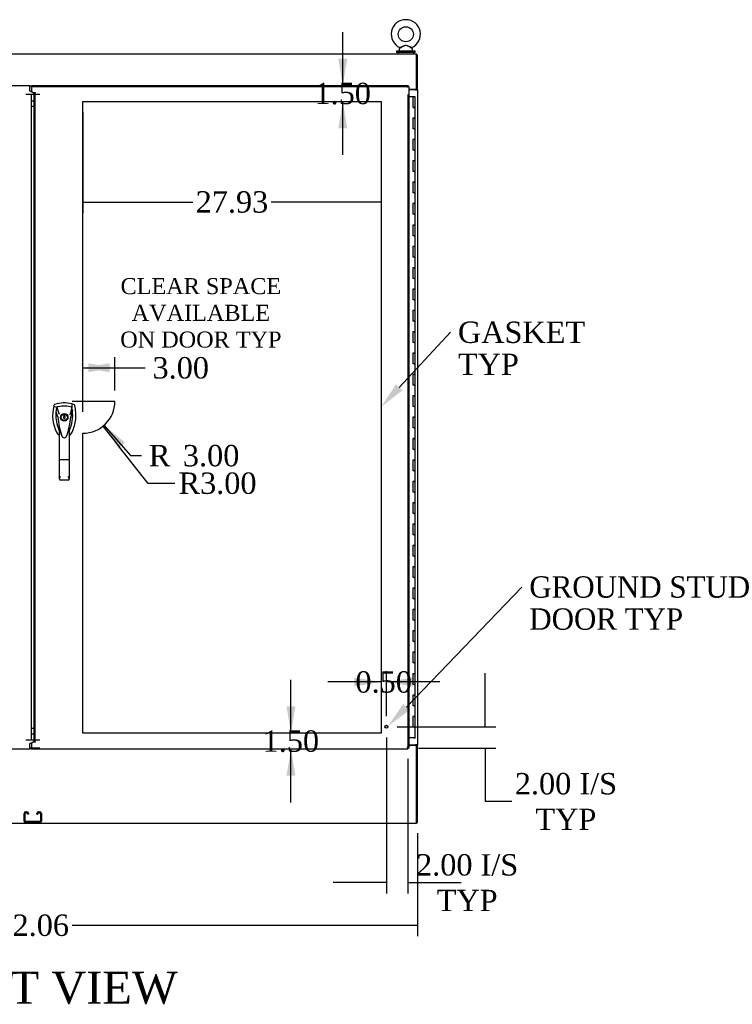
# Model space of a CAD drawing. Header units: inches. Extents: x 68 to 604, y 20 to 380.
# Tile 5 of 16: x 226 to 293, y 138 to 231. Entities that reach past the tile are written whole.
import ezdxf
from ezdxf import colors
from ezdxf.entities.mleader import LeaderData, LeaderLine
from ezdxf.enums import TextEntityAlignment as Align
from ezdxf.lldxf.tags import DXFTag
from ezdxf.math import Vec2, Vec3

# ---------------------------------------------------------------- set-up
doc = ezdxf.new("R2010")
doc.units = ezdxf.units.IN
doc.header["$MEASUREMENT"] = 0
for name, color, linetype in [('COM42890-3', 7, 'Continuous'), ('COM44037', 7, 'Continuous'), ('COM54578-60', 7, 'Continuous'), ('COM56746-4', 7, 'Continuous'), ('COM71117-3', 7, 'Continuous'), ('COM71118-3', 7, 'Continuous'), ('COM71119-1', 7, 'Continuous'), ('Default', 7, 'Continuous'), ('DV1_Default', 7, 'Continuous'), ('GSK11033', 7, 'Continuous'), ('HAN13066', 7, 'Continuous'), ('SCS00680', 7, 'Continuous'), ('STD21878', 7, 'Continuous'), ('WAF25362', 7, 'Continuous'), ('WAM254785', 7, 'Continuous')]:
    doc.layers.add(name, color=color, linetype=linetype)
doc.styles.add('SEACAD_Times_New_Roman', font='times.ttf')
tags = doc.linetypes.add('HIDDEN2', pattern=[0.1875, 0.125, -0.0625]).pattern_tags.tags
tags[6:7] = [DXFTag(74, 4), DXFTag(75, 0), DXFTag(340, '0'), DXFTag(46, 0.0), DXFTag(50, 0.0), DXFTag(44, 0.0), DXFTag(45, 0.0)]
tags[4:5] = [DXFTag(74, 4), DXFTag(75, 0), DXFTag(340, '0'), DXFTag(46, 0.0), DXFTag(50, 0.0), DXFTag(44, 0.0), DXFTag(45, 0.0)]
doc.dimstyles.new('HAMMOND_(STH_-_540x360)', dxfattribs={"dimtxt": 2, "dimasz": 2.5, "dimexe": 1, "dimexo": 1, "dimgap": 0.5, "dimtad": 0, "dimtih": 1, "dimtoh": 1, "dimzin": 0, "dimdsep": 46, "dimtxsty": 'SEACAD_Times_New_Roman', "dimblk1": '_SE_FILLED', "dimblk2": '_SE_FILLED', "dimsah": 1, "dimcen": 1, "dimadec": 0, "dimazin": 0, "dimtfac": 0.8, "dimtofl": 0, "dimtmove": 0, "dimatfit": 3, "dimfxl": 0, "dimtolj": 1, "dimtzin": 0, "dimarcsym": 0})

# ---------------------------------------------------------------- blocks, each defined once
blk = doc.blocks.new('DMBLK1')
at = {"layer": 'DV1_Default', "linetype": 'Continuous'}
for points in [[(189.543, 205.021), (189.959, 202.521), (190.376, 205.021)], [(189.543, 198.521), (190.376, 198.521), (189.959, 201.021)]]:
    blk.add_hatch(color=7, dxfattribs=at).paths.add_polyline_path(points)
at = {"layer": 'DV1_Default', "color": 7, "linetype": 'Continuous'}
for p, q in [((189.959, 202.521), (189.959, 207.521)), ((189.959, 196.021), (189.959, 201.021))]:
    blk.add_line(p, q, dxfattribs=at)
at = {"layer": 'DV1_Default', "color": 7, "linetype": 'Continuous', "style": 'SEACAD_Times_New_Roman'}
blk.add_text('1.50', height=2, dxfattribs=at).set_placement((187.305, 202.771), align=Align.TOP_LEFT)
blk = doc.blocks.new('_SE_FILLED')
at = {"color": 0}
blk.add_line((0, 0), (-1, 0), dxfattribs=at)
blk.add_solid([(0, 0), (-1, -0.1665), (-1, 0.1665), (0, 0)], dxfattribs=at)
blk = doc.blocks.new('DMBLK2')
at = {"layer": 'DV1_Default', "linetype": 'Continuous'}
for points in [[(184.689, 144.396), (185.105, 141.896), (185.522, 144.396)], [(184.689, 137.896), (185.522, 137.896), (185.105, 140.396)]]:
    blk.add_hatch(color=7, dxfattribs=at).paths.add_polyline_path(points)
at = {"layer": 'DV1_Default', "color": 7, "linetype": 'Continuous'}
for p, q in [((185.105, 141.896), (185.105, 146.896)), ((185.105, 135.396), (185.105, 140.396))]:
    blk.add_line(p, q, dxfattribs=at)
at = {"layer": 'DV1_Default', "color": 7, "linetype": 'Continuous', "style": 'SEACAD_Times_New_Roman'}
blk.add_text('1.50', height=2, dxfattribs=at).set_placement((182.451, 142.146), align=Align.TOP_LEFT)
blk = doc.blocks.new('DMBLK3')
at = {"layer": 'DV1_Default', "linetype": 'Continuous'}
for points in [[(191.047, 147.101), (191.047, 146.267), (193.547, 146.684)], [(196.547, 147.101), (194.047, 146.684), (196.547, 146.267)]]:
    blk.add_hatch(color=7, dxfattribs=at).paths.add_polyline_path(points)
at = {"layer": 'DV1_Default', "color": 7, "linetype": 'Continuous'}
for p, q in [((194.047, 143.491), (194.047, 147.684)), ((193.547, 146.684), (188.547, 146.684)), ((199.047, 146.684), (194.047, 146.684))]:
    blk.add_line(p, q, dxfattribs=at)
at = {"layer": 'DV1_Default', "color": 7, "linetype": 'Continuous', "style": 'SEACAD_Times_New_Roman'}
blk.add_text('0.50', height=2, dxfattribs=at).set_placement((191.143, 147.684), align=Align.TOP_LEFT)
blk = doc.blocks.new('DMBLK4')
at = {"layer": 'DV1_Default', "linetype": 'Continuous'}
for points in [[(168.117, 176.507), (165.617, 176.09), (168.117, 175.674)], [(166.117, 176.507), (166.117, 175.674), (168.617, 176.09)]]:
    blk.add_hatch(color=7, dxfattribs=at).paths.add_polyline_path(points)
at = {"layer": 'DV1_Default', "color": 7, "linetype": 'Continuous'}
for p, q in [((165.617, 173.958), (165.617, 177.09)), ((168.617, 173.958), (168.617, 177.09)), ((165.617, 176.09), (170.442, 176.09)), ((170.442, 176.09), (171.442, 176.09))]:
    blk.add_line(p, q, dxfattribs=at)
at = {"layer": 'DV1_Default', "color": 7, "linetype": 'Continuous', "style": 'SEACAD_Times_New_Roman'}
blk.add_text('3.00', height=2, dxfattribs=at).set_placement((172.142, 177.09), align=Align.TOP_LEFT)
blk = doc.blocks.new('DMBLK5')
at = {"layer": 'DV1_Default', "linetype": 'Continuous'}
blk.add_hatch(color=7, dxfattribs=at).paths.add_polyline_path([(169.564, 169.105), (167.599, 170.706), (168.938, 168.554)])
at = {"layer": 'DV1_Default', "color": 7, "linetype": 'Continuous'}
for p, q in [((167.599, 170.706), (170.096, 167.869)), ((170.096, 167.869), (171.096, 167.869))]:
    blk.add_line(p, q, dxfattribs=at)
at = {"layer": 'DV1_Default', "color": 7, "linetype": 'Continuous', "style": 'SEACAD_Times_New_Roman'}
for s, p in [('R', (171.796, 168.869)), ('3.00', (174.987, 168.869))]:
    blk.add_text(s, height=2, dxfattribs=at).set_placement(p, align=Align.TOP_LEFT)
blk = doc.blocks.new('*D84')
at = {"layer": 'Default', "color": 0, "linetype": 'Continuous', "lineweight": -2}
for p, q in [((191.295, 154.409), (191.295, 144.775)), ((263.355, 154.409), (263.355, 144.775)), ((193.795, 145.775), (223.614, 145.775)), ((260.855, 145.775), (231.035, 145.775))]:
    blk.add_line(p, q, dxfattribs=at)
at = {"layer": 'Defpoints', "color": 0, "linetype": 'Continuous'}
for p in [(191.295, 155.409), (263.355, 155.409), (263.355, 145.775)]:
    blk.add_point(p, dxfattribs=at)
at = {"layer": 'Default', "color": 0, "linetype": 'Continuous', "lineweight": -2, "xscale": 2.5, "yscale": 2.5, "zscale": 2.5, "rotation": 180}
blk.add_blockref('_SE_FILLED', (191.295, 145.775), dxfattribs=at)
at = {"layer": 'Default', "color": 0, "linetype": 'Continuous', "lineweight": -2, "xscale": 2.5, "yscale": 2.5, "zscale": 2.5}
blk.add_blockref('_SE_FILLED', (263.355, 145.775), dxfattribs=at)
at = {"layer": 'Default', "color": 0, "linetype": 'Continuous', "insert": (227.325, 145.775), "char_height": 2, "attachment_point": 5, "style": 'SEACAD_Times_New_Roman'}
blk.add_mtext('\\A1;\\A1;72.06', dxfattribs=at)
blk = doc.blocks.new('*D88')
at = {"layer": 'Default', "color": 0, "linetype": 'Continuous', "lineweight": -2}
for p, q in [((269.685, 166.878), (269.685, 169.378)), ((261.448, 164.378), (270.685, 164.378)), ((263.448, 162.378), (270.685, 162.378)), ((269.685, 159.878), (269.685, 157.378)), ((272.185, 157.378), (269.685, 157.378))]:
    blk.add_line(p, q, dxfattribs=at)
at = {"layer": 'Defpoints', "color": 0, "linetype": 'Continuous'}
for p in [(260.448, 164.378), (269.685, 164.378), (262.448, 162.378)]:
    blk.add_point(p, dxfattribs=at)
at = {"layer": 'Default', "color": 0, "linetype": 'Continuous', "lineweight": -2, "xscale": 2.5, "yscale": 2.5, "zscale": 2.5}
for p, rotation in [((269.685, 164.378), 270), ((269.685, 162.378), 90)]:
    blk.add_blockref('_SE_FILLED', p, dxfattribs=dict(at, rotation=rotation))
at = {"layer": 'Default', "color": 0, "linetype": 'Continuous', "insert": (277.25, 157.378), "char_height": 2, "attachment_point": 5, "style": 'SEACAD_Times_New_Roman'}
blk.add_mtext('\\A1;\\A1;2.00 I/S\\PTYP', dxfattribs=at)
blk = doc.blocks.new('*D89')
at = {"layer": 'Default', "color": 0, "linetype": 'Continuous', "lineweight": -2}
for p, q in [((232.018, 193.845), (232.018, 195.845)), ((231.018, 194.845), (233.018, 194.845)), ((238.142, 187.156), (235.444, 190.543)), ((240.642, 187.156), (238.142, 187.156))]:
    blk.add_line(p, q, dxfattribs=at)
at = {"layer": 'Defpoints', "color": 0, "linetype": 'Continuous'}
for p in [(232.018, 194.845), (233.887, 192.499)]:
    blk.add_point(p, dxfattribs=at)
at = {"layer": 'Default', "color": 0, "linetype": 'Continuous', "lineweight": -2, "xscale": 2.5, "yscale": 2.5, "zscale": 2.5, "rotation": 128.5286182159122}
blk.add_blockref('_SE_FILLED', (233.887, 192.499), dxfattribs=at)
at = {"layer": 'Default', "color": 0, "linetype": 'Continuous', "insert": (244.633, 187.156), "char_height": 2, "attachment_point": 5, "style": 'SEACAD_Times_New_Roman'}
blk.add_mtext('\\A1;\\A1;R3.00', dxfattribs=at)
blk = doc.blocks.new('*D91')
at = {"layer": 'Default', "color": 0, "linetype": 'Continuous', "lineweight": -2}
for p, q in [((260.448, 163.378), (260.448, 148.782)), ((262.448, 161.378), (262.448, 148.782)), ((257.948, 149.782), (255.448, 149.782)), ((264.948, 149.782), (267.448, 149.782))]:
    blk.add_line(p, q, dxfattribs=at)
at = {"layer": 'Defpoints', "color": 0, "linetype": 'Continuous'}
for p in [(260.448, 164.378), (262.448, 162.378), (260.448, 149.782)]:
    blk.add_point(p, dxfattribs=at)
at = {"layer": 'Default', "color": 0, "linetype": 'Continuous', "lineweight": -2, "xscale": 2.5, "yscale": 2.5, "zscale": 2.5}
blk.add_blockref('_SE_FILLED', (260.448, 149.782), dxfattribs=at)
at = {"layer": 'Default', "color": 0, "linetype": 'Continuous', "lineweight": -2, "xscale": 2.5, "yscale": 2.5, "zscale": 2.5, "rotation": 180}
blk.add_blockref('_SE_FILLED', (262.448, 149.782), dxfattribs=at)
at = {"layer": 'Default', "color": 0, "linetype": 'Continuous', "insert": (268.002, 149.782), "char_height": 2, "attachment_point": 5, "style": 'SEACAD_Times_New_Roman'}
blk.add_mtext('\\A1;\\A1;2.00 I/S\\PTYP', dxfattribs=at)
blk = doc.blocks.new('*D92')
at = {"layer": 'Default', "color": 0, "linetype": 'Continuous', "lineweight": -2}
for p, q in [((232.018, 221.908), (232.018, 212.485)), ((259.948, 221.908), (259.948, 212.485)), ((234.518, 213.485), (242.315, 213.485)), ((257.448, 213.485), (249.651, 213.485))]:
    blk.add_line(p, q, dxfattribs=at)
at = {"layer": 'Defpoints', "color": 0, "linetype": 'Continuous'}
for p in [(232.018, 222.908), (259.948, 222.908), (232.018, 213.485)]:
    blk.add_point(p, dxfattribs=at)
at = {"layer": 'Default', "color": 0, "linetype": 'Continuous', "lineweight": -2, "xscale": 2.5, "yscale": 2.5, "zscale": 2.5, "rotation": 180}
blk.add_blockref('_SE_FILLED', (232.018, 213.485), dxfattribs=at)
at = {"layer": 'Default', "color": 0, "linetype": 'Continuous', "lineweight": -2, "xscale": 2.5, "yscale": 2.5, "zscale": 2.5}
blk.add_blockref('_SE_FILLED', (259.948, 213.485), dxfattribs=at)
at = {"layer": 'Default', "color": 0, "linetype": 'Continuous', "insert": (245.983, 213.485), "char_height": 2, "attachment_point": 5, "style": 'SEACAD_Times_New_Roman'}
blk.add_mtext('\\A1;\\A1;27.93', dxfattribs=at)
blk = doc.blocks.new('SE')
at = {"layer": 'COM42890-3', "color": 7, "linetype": 'HIDDEN2'}
for p, q in [((160.111, 133.66), (160.111, 134.384)), ((160.206, 133.66), (160.206, 134.384)), ((160.249, 134.522), (160.387, 134.522)), ((160.249, 134.427), (160.387, 134.427)), ((160.43, 134.384), (160.43, 134.301)), ((160.525, 134.301), (160.43, 134.301)), ((160.525, 134.384), (160.525, 134.301)), ((161.322, 134.301), (161.322, 134.384)), ((161.322, 134.301), (161.417, 134.301)), ((161.417, 134.301), (161.417, 134.384)), ((161.46, 134.522), (161.598, 134.522)), ((161.46, 134.427), (161.598, 134.427)), ((161.641, 134.384), (161.641, 133.66)), ((161.736, 134.384), (161.736, 133.66)), ((161.598, 133.617), (160.249, 133.617)), ((161.598, 133.522), (160.249, 133.522)), ((160.674, 133.617), (160.674, 133.522)), ((161.174, 133.522), (161.174, 133.617))]:
    blk.add_line(p, q, dxfattribs=at)
for centre, radius, start, end in [((160.249, 134.384), 0.138, 90, 180), ((160.249, 133.66), 0.138, 180, 270), ((160.249, 134.384), 0.043, 90, 180), ((160.249, 133.66), 0.043, 180, 270), ((160.387, 134.384), 0.138, 0, 90), ((160.387, 134.384), 0.043, 0, 90), ((161.46, 134.384), 0.138, 90, 180), ((161.46, 134.384), 0.043, 90, 180), ((161.598, 134.384), 0.138, 0, 90), ((161.598, 134.384), 0.043, 0, 90), ((161.598, 133.66), 0.043, 270, 0), ((161.598, 133.66), 0.138, 270, 0)]:
    blk.add_arc(centre, radius, start, end, dxfattribs=at)
at = {"layer": 'COM44037', "color": 7, "linetype": 'Continuous'}
for p, q in [((125.801, 202.521), (160.656, 202.521)), ((160.656, 202.521), (160.656, 202.378)), ((160.656, 202.004), (160.656, 202.378)), ((160.799, 141.241), (160.799, 201.676)), ((160.656, 140.396), (125.801, 140.396)), ((160.656, 140.539), (160.656, 140.913)), ((160.656, 140.539), (160.656, 140.396))]:
    blk.add_line(p, q, dxfattribs=at)
for points in [[(160.799, 201.889), (160.799, 201.899), (160.795, 201.908), (160.781, 201.927), (160.77, 201.937), (160.744, 201.956), (160.728, 201.966), (160.693, 201.985), (160.674, 201.994), (160.656, 202.004)], [(160.656, 140.913), (160.674, 140.923), (160.693, 140.932), (160.728, 140.951), (160.744, 140.961), (160.77, 140.98), (160.781, 140.99), (160.795, 141.009), (160.799, 141.018), (160.799, 141.028)]]:
    blk.add_open_spline(points, degree=3, knots=[0, 0, 0, 0, 0.25, 0.25, 0.5, 0.5, 0.75, 0.75, 1, 1, 1, 1], dxfattribs=at)
at = {"layer": 'COM54578-60', "color": 7, "linetype": 'Continuous'}
for p, q in [((196.56, 201.458), (196.142, 201.458)), ((196.56, 200.458), (196.56, 201.458)), ((196.744, 201.458), (196.56, 201.458)), ((196.744, 200.458), (196.744, 201.458)), ((196.744, 200.458), (196.559, 200.458)), ((196.56, 200.458), (196.627, 200.458)), ((196.577, 200.458), (196.577, 200.458)), ((196.744, 200.458), (196.627, 200.458)), ((196.677, 200.458), (196.677, 200.458)), ((196.744, 199.457), (196.744, 200.458)), ((196.744, 199.458), (196.51, 199.458)), ((196.627, 199.457), (196.56, 199.457)), ((196.56, 198.458), (196.56, 199.457)), ((196.627, 199.457), (196.744, 199.457)), ((196.744, 198.458), (196.744, 199.458)), ((196.627, 198.458), (196.56, 198.458)), ((196.627, 198.458), (196.744, 198.458)), ((196.744, 198.458), (196.627, 198.458)), ((196.744, 197.457), (196.744, 198.458)), ((196.744, 197.458), (196.51, 197.458)), ((196.627, 197.457), (196.56, 197.457)), ((196.56, 196.458), (196.56, 197.457)), ((196.627, 197.457), (196.744, 197.457)), ((196.744, 196.458), (196.744, 197.458)), ((196.627, 196.458), (196.56, 196.458)), ((196.627, 196.458), (196.744, 196.458)), ((196.744, 196.458), (196.627, 196.458)), ((196.744, 195.457), (196.744, 196.458)), ((196.744, 195.458), (196.51, 195.458)), ((196.627, 195.457), (196.56, 195.457)), ((196.56, 194.458), (196.56, 195.457)), ((196.627, 195.457), (196.744, 195.457)), ((196.744, 194.458), (196.744, 195.458)), ((196.627, 194.458), (196.56, 194.458)), ((196.627, 194.458), (196.744, 194.458)), ((196.744, 194.458), (196.627, 194.458)), ((196.744, 193.457), (196.744, 194.458)), ((196.744, 193.458), (196.51, 193.458)), ((196.627, 193.457), (196.56, 193.457)), ((196.56, 192.458), (196.56, 193.457)), ((196.627, 193.457), (196.744, 193.457)), ((196.744, 192.458), (196.744, 193.458)), ((196.627, 192.458), (196.56, 192.458)), ((196.627, 192.458), (196.744, 192.458)), ((196.744, 192.458), (196.627, 192.458)), ((196.744, 191.457), (196.744, 192.458)), ((196.744, 191.458), (196.51, 191.458)), ((196.627, 191.457), (196.56, 191.457)), ((196.56, 190.458), (196.56, 191.457)), ((196.627, 191.457), (196.744, 191.457)), ((196.744, 190.458), (196.744, 191.458)), ((196.627, 190.458), (196.56, 190.458)), ((196.627, 190.458), (196.744, 190.458)), ((196.744, 190.458), (196.627, 190.458)), ((196.744, 189.457), (196.744, 190.458)), ((196.744, 189.458), (196.51, 189.458)), ((196.627, 189.457), (196.56, 189.457)), ((196.56, 188.458), (196.56, 189.457)), ((196.627, 189.457), (196.744, 189.457)), ((196.744, 188.458), (196.744, 189.458)), ((196.627, 188.458), (196.56, 188.458)), ((196.627, 188.458), (196.744, 188.458)), ((196.744, 188.458), (196.627, 188.458)), ((196.744, 187.457), (196.744, 188.458)), ((196.744, 187.458), (196.51, 187.458)), ((196.627, 187.457), (196.56, 187.457)), ((196.56, 186.458), (196.56, 187.457)), ((196.627, 187.457), (196.744, 187.457)), ((196.744, 186.458), (196.744, 187.458)), ((196.627, 186.458), (196.56, 186.458)), ((196.627, 186.458), (196.744, 186.458)), ((196.744, 186.458), (196.627, 186.458)), ((196.744, 185.457), (196.744, 186.458)), ((196.744, 185.458), (196.51, 185.458)), ((196.627, 185.457), (196.56, 185.457)), ((196.56, 184.458), (196.56, 185.457)), ((196.627, 185.457), (196.744, 185.457)), ((196.744, 184.458), (196.744, 185.458)), ((196.627, 184.458), (196.56, 184.458)), ((196.627, 184.458), (196.744, 184.458)), ((196.744, 184.458), (196.627, 184.458)), ((196.744, 183.457), (196.744, 184.458)), ((196.744, 183.458), (196.51, 183.458)), ((196.627, 183.457), (196.56, 183.457)), ((196.56, 182.458), (196.56, 183.457)), ((196.627, 183.457), (196.744, 183.457)), ((196.744, 182.458), (196.744, 183.458)), ((196.627, 182.458), (196.56, 182.458)), ((196.627, 182.458), (196.744, 182.458)), ((196.744, 182.458), (196.627, 182.458)), ((196.744, 181.457), (196.744, 182.458)), ((196.744, 181.458), (196.51, 181.458)), ((196.627, 181.457), (196.56, 181.457)), ((196.56, 180.458), (196.56, 181.457)), ((196.627, 181.457), (196.744, 181.457)), ((196.744, 180.458), (196.744, 181.458)), ((196.627, 180.458), (196.56, 180.458)), ((196.627, 180.458), (196.744, 180.458)), ((196.744, 180.458), (196.627, 180.458)), ((196.744, 179.457), (196.744, 180.458)), ((196.744, 179.458), (196.51, 179.458)), ((196.627, 179.457), (196.56, 179.457)), ((196.56, 178.458), (196.56, 179.457)), ((196.627, 179.457), (196.744, 179.457)), ((196.744, 178.458), (196.744, 179.458)), ((196.627, 178.458), (196.56, 178.458)), ((196.627, 178.458), (196.744, 178.458)), ((196.744, 178.458), (196.627, 178.458)), ((196.744, 177.457), (196.744, 178.458)), ((196.744, 177.458), (196.51, 177.458)), ((196.627, 177.457), (196.56, 177.457)), ((196.56, 176.458), (196.56, 177.457)), ((196.627, 177.457), (196.744, 177.457)), ((196.744, 176.458), (196.744, 177.458)), ((196.627, 176.458), (196.56, 176.458)), ((196.627, 176.458), (196.744, 176.458)), ((196.744, 176.458), (196.627, 176.458)), ((196.744, 175.457), (196.744, 176.458)), ((196.744, 175.458), (196.51, 175.458)), ((196.627, 175.457), (196.56, 175.457)), ((196.56, 174.458), (196.56, 175.457)), ((196.627, 175.457), (196.744, 175.457)), ((196.744, 174.458), (196.744, 175.458)), ((196.627, 174.458), (196.56, 174.458)), ((196.627, 174.458), (196.744, 174.458)), ((196.744, 174.458), (196.627, 174.458)), ((196.744, 173.457), (196.744, 174.458)), ((196.744, 173.458), (196.51, 173.458)), ((196.627, 173.457), (196.56, 173.457)), ((196.56, 172.458), (196.56, 173.457)), ((196.627, 173.457), (196.744, 173.457)), ((196.744, 172.458), (196.744, 173.458)), ((196.627, 172.458), (196.56, 172.458)), ((196.627, 172.458), (196.744, 172.458)), ((196.744, 172.458), (196.627, 172.458)), ((196.744, 171.457), (196.744, 172.458)), ((196.744, 171.458), (196.51, 171.458)), ((196.627, 171.457), (196.56, 171.457)), ((196.56, 170.458), (196.56, 171.457)), ((196.627, 171.457), (196.744, 171.457)), ((196.744, 170.458), (196.744, 171.458)), ((196.627, 170.458), (196.56, 170.458)), ((196.627, 170.458), (196.744, 170.458)), ((196.744, 170.458), (196.627, 170.458)), ((196.744, 169.457), (196.744, 170.458)), ((196.744, 169.458), (196.51, 169.458)), ((196.627, 169.457), (196.56, 169.457)), ((196.56, 168.458), (196.56, 169.457)), ((196.627, 169.457), (196.744, 169.457)), ((196.744, 168.458), (196.744, 169.458)), ((196.627, 168.458), (196.56, 168.458)), ((196.627, 168.458), (196.744, 168.458)), ((196.744, 168.458), (196.627, 168.458)), ((196.744, 167.457), (196.744, 168.458)), ((196.744, 167.458), (196.51, 167.458)), ((196.627, 167.457), (196.56, 167.457)), ((196.56, 166.458), (196.56, 167.457)), ((196.627, 167.457), (196.744, 167.457)), ((196.744, 166.458), (196.744, 167.458)), ((196.627, 166.458), (196.56, 166.458)), ((196.627, 166.458), (196.744, 166.458)), ((196.744, 166.458), (196.627, 166.458)), ((196.744, 165.457), (196.744, 166.458)), ((196.744, 165.458), (196.51, 165.458)), ((196.627, 165.457), (196.56, 165.457)), ((196.56, 164.458), (196.56, 165.457)), ((196.627, 165.457), (196.744, 165.457)), ((196.744, 164.458), (196.744, 165.458)), ((196.627, 164.458), (196.56, 164.458)), ((196.627, 164.458), (196.744, 164.458)), ((196.744, 164.458), (196.627, 164.458)), ((196.744, 163.457), (196.744, 164.458)), ((196.744, 163.458), (196.51, 163.458)), ((196.627, 163.457), (196.56, 163.457)), ((196.56, 162.458), (196.56, 163.457)), ((196.627, 163.457), (196.744, 163.457)), ((196.744, 162.458), (196.744, 163.458)), ((196.627, 162.458), (196.56, 162.458)), ((196.627, 162.458), (196.744, 162.458)), ((196.744, 162.458), (196.627, 162.458)), ((196.744, 161.457), (196.744, 162.458)), ((196.744, 161.458), (196.51, 161.458)), ((196.627, 161.457), (196.56, 161.457)), ((196.56, 160.458), (196.56, 161.457)), ((196.627, 161.457), (196.744, 161.457)), ((196.744, 160.458), (196.744, 161.458)), ((196.627, 160.458), (196.56, 160.458)), ((196.627, 160.458), (196.744, 160.458)), ((196.744, 160.458), (196.627, 160.458)), ((196.744, 159.457), (196.744, 160.458)), ((196.744, 159.458), (196.51, 159.458)), ((196.627, 159.457), (196.56, 159.457)), ((196.56, 158.458), (196.56, 159.457)), ((196.627, 159.457), (196.744, 159.457)), ((196.744, 158.458), (196.744, 159.458)), ((196.627, 158.458), (196.56, 158.458)), ((196.627, 158.458), (196.744, 158.458)), ((196.744, 158.458), (196.627, 158.458)), ((196.744, 157.457), (196.744, 158.458)), ((196.744, 157.458), (196.51, 157.458)), ((196.627, 157.457), (196.56, 157.457)), ((196.56, 156.458), (196.56, 157.457)), ((196.627, 157.457), (196.744, 157.457)), ((196.744, 156.458), (196.744, 157.458)), ((196.627, 156.458), (196.56, 156.458)), ((196.627, 156.458), (196.744, 156.458)), ((196.744, 156.458), (196.627, 156.458)), ((196.744, 155.457), (196.744, 156.458)), ((196.744, 155.458), (196.51, 155.458)), ((196.627, 155.457), (196.56, 155.457)), ((196.56, 154.458), (196.56, 155.457)), ((196.627, 155.457), (196.744, 155.457)), ((196.744, 154.458), (196.744, 155.458)), ((196.627, 154.458), (196.56, 154.458)), ((196.627, 154.458), (196.744, 154.458)), ((196.744, 154.458), (196.627, 154.458)), ((196.744, 153.457), (196.744, 154.458)), ((196.744, 153.458), (196.51, 153.458)), ((196.627, 153.457), (196.56, 153.457)), ((196.56, 152.458), (196.56, 153.457)), ((196.627, 153.457), (196.744, 153.457)), ((196.744, 152.458), (196.744, 153.458)), ((196.627, 152.458), (196.56, 152.458)), ((196.627, 152.458), (196.744, 152.458)), ((196.744, 152.458), (196.627, 152.458)), ((196.744, 151.457), (196.744, 152.458)), ((196.744, 151.458), (196.51, 151.458)), ((196.627, 151.457), (196.56, 151.457)), ((196.56, 150.458), (196.56, 151.457)), ((196.627, 151.457), (196.744, 151.457)), ((196.744, 150.458), (196.744, 151.458)), ((196.627, 150.458), (196.56, 150.458)), ((196.627, 150.458), (196.744, 150.458)), ((196.744, 150.458), (196.627, 150.458)), ((196.744, 149.457), (196.744, 150.458)), ((196.744, 149.458), (196.51, 149.458)), ((196.627, 149.457), (196.56, 149.457)), ((196.56, 148.458), (196.56, 149.457)), ((196.627, 149.457), (196.744, 149.457)), ((196.744, 148.458), (196.744, 149.458)), ((196.627, 148.458), (196.56, 148.458)), ((196.627, 148.458), (196.744, 148.458)), ((196.744, 148.458), (196.627, 148.458)), ((196.744, 147.457), (196.744, 148.458)), ((196.744, 147.458), (196.51, 147.458)), ((196.627, 147.457), (196.56, 147.457)), ((196.56, 146.458), (196.56, 147.457)), ((196.627, 147.457), (196.744, 147.457)), ((196.744, 146.458), (196.744, 147.458)), ((196.627, 146.458), (196.56, 146.458)), ((196.627, 146.458), (196.744, 146.458)), ((196.744, 146.458), (196.627, 146.458)), ((196.744, 145.457), (196.744, 146.458)), ((196.744, 145.458), (196.51, 145.458)), ((196.627, 145.457), (196.56, 145.457)), ((196.56, 144.458), (196.56, 145.457)), ((196.627, 145.457), (196.744, 145.457)), ((196.744, 144.458), (196.744, 145.458)), ((196.627, 144.458), (196.56, 144.458)), ((196.627, 144.458), (196.744, 144.458)), ((196.744, 144.458), (196.627, 144.458)), ((196.744, 143.457), (196.744, 144.458)), ((196.744, 143.458), (196.51, 143.458)), ((196.56, 142.458), (196.56, 143.457)), ((196.627, 143.457), (196.56, 143.457)), ((196.627, 143.457), (196.744, 143.457)), ((196.744, 142.458), (196.744, 143.458)), ((196.627, 142.458), (196.56, 142.458)), ((196.627, 142.458), (196.744, 142.458)), ((196.744, 142.458), (196.627, 142.458)), ((196.744, 141.458), (196.744, 142.458)), ((196.627, 141.458), (196.142, 141.458)), ((196.565, 141.423), (196.565, 141.449)), ((196.565, 141.449), (196.615, 141.449)), ((196.615, 141.423), (196.565, 141.423)), ((196.577, 141.458), (196.577, 141.449)), ((196.64, 141.449), (196.615, 141.449)), ((196.64, 141.423), (196.615, 141.423)), ((196.627, 141.458), (196.744, 141.458)), ((196.64, 141.449), (196.69, 141.449)), ((196.69, 141.423), (196.64, 141.423)), ((196.677, 141.449), (196.677, 141.458)), ((196.69, 141.449), (196.69, 141.423))]:
    blk.add_line(p, q, dxfattribs=at)
at = {"layer": 'COM56746-4', "color": 7, "linetype": 'Continuous'}
for p, q in [((160.817, 202.378), (160.817, 202.521)), ((160.817, 202.521), (196.047, 202.521)), ((160.817, 202.378), (160.817, 201.998)), ((160.817, 201.998), (160.942, 201.873)), ((160.942, 201.873), (161.192, 201.873)), ((195.999, 202.378), (195.999, 202.378)), ((195.999, 202.378), (195.999, 202.378)), ((195.999, 202.378), (196, 202.378)), ((195.999, 202.378), (195.999, 202.378)), ((196.016, 202.394), (196.047, 202.426)), ((196.047, 202.521), (196.047, 202.465)), ((196.047, 202.426), (196.047, 202.465)), ((196.047, 202.426), (196.086, 202.426)), ((196.142, 202.426), (196.086, 202.426)), ((196.142, 202.426), (196.142, 140.491)), ((161.049, 141.241), (161.049, 201.676)), ((160.942, 141.044), (160.817, 140.919)), ((161.192, 141.044), (160.942, 141.044)), ((160.817, 140.919), (160.817, 140.539)), ((160.817, 140.396), (160.817, 140.539)), ((196.047, 140.396), (160.817, 140.396)), ((195.999, 140.539), (195.999, 140.539)), ((195.999, 140.539), (195.999, 140.539)), ((196, 140.539), (195.999, 140.539)), ((195.999, 140.539), (196.047, 140.491)), ((195.999, 140.539), (195.999, 140.539)), ((196.047, 140.491), (196.086, 140.491)), ((196.047, 140.491), (196.047, 140.452)), ((196.047, 140.396), (196.047, 140.452)), ((196.142, 140.491), (196.086, 140.491))]:
    blk.add_line(p, q, dxfattribs=at)
at = {"layer": 'COM56746-4', "color": 7, "linetype": 'HIDDEN2'}
for p, q in [((160.817, 202.426), (196.047, 202.426)), ((196, 202.378), (196.001, 202.379)), ((196.004, 202.383), (196.016, 202.394)), ((161.049, 201.758), (161.144, 201.758)), ((161.144, 201.241), (161.049, 201.241)), ((161.144, 141.159), (161.144, 201.758)), ((196.047, 201.676), (196.047, 140.491)), ((161.144, 141.676), (161.049, 141.676)), ((161.049, 141.159), (161.144, 141.159)), ((161.581, 140.491), (160.817, 140.491))]:
    blk.add_line(p, q, dxfattribs=at)
at = {"layer": 'COM56746-4', "color": 7, "linetype": 'Continuous'}
for centre, start, end in [((196.977, 201.896), 148.56128, 153.76327), ((195.518, 203.356), 296.23673, 301.43872), ((196.977, 141.02), 206.23673, 211.43872), ((195.518, 139.561), 58.56128, 63.76327)]:
    blk.add_arc(centre, 1.09, start, end, dxfattribs=at)
for points in [[(161.049, 201.758), (161.049, 201.768), (161.053, 201.777), (161.067, 201.796), (161.078, 201.806), (161.104, 201.825), (161.12, 201.835), (161.155, 201.854), (161.174, 201.863), (161.192, 201.873)], [(161.192, 141.044), (161.174, 141.054), (161.155, 141.063), (161.12, 141.082), (161.104, 141.092), (161.078, 141.111), (161.067, 141.121), (161.053, 141.14), (161.049, 141.149), (161.049, 141.159)]]:
    blk.add_open_spline(points, degree=3, knots=[0, 0, 0, 0, 0.25, 0.25, 0.5, 0.5, 0.75, 0.75, 1, 1, 1, 1], dxfattribs=at)
at = {"layer": 'COM56746-4', "color": 7, "linetype": 'HIDDEN2'}
for points in [[(161.144, 201.758), (161.144, 201.768), (161.145, 201.777), (161.15, 201.796), (161.154, 201.806), (161.163, 201.825), (161.168, 201.835), (161.18, 201.854), (161.186, 201.863), (161.192, 201.873)], [(161.192, 141.044), (161.186, 141.054), (161.18, 141.063), (161.168, 141.082), (161.163, 141.092), (161.154, 141.111), (161.15, 141.121), (161.145, 141.14), (161.144, 141.149), (161.144, 141.159)]]:
    blk.add_open_spline(points, degree=3, knots=[0, 0, 0, 0, 0.25, 0.25, 0.5, 0.5, 0.75, 0.75, 1, 1, 1, 1], dxfattribs=at)
at = {"layer": 'COM71117-3', "color": 7, "linetype": 'Continuous'}
for p, q in [((196.142, 140.772), (196.859, 140.772)), ((196.859, 133.617), (196.859, 140.772)), ((196.859, 133.427), (124.989, 133.427)), ((196.859, 133.427), (196.859, 133.617))]:
    blk.add_line(p, q, dxfattribs=at)
at = {"layer": 'COM71118-3', "color": 7, "linetype": 'Continuous'}
for p, q in [((124.989, 205.487), (196.859, 205.487)), ((196.859, 205.297), (196.859, 205.487)), ((196.859, 202.142), (196.859, 205.297)), ((196.859, 202.142), (196.142, 202.142))]:
    blk.add_line(p, q, dxfattribs=at)
at = {"layer": 'COM71119-1', "color": 7, "linetype": 'Continuous'}
for p, q in [((196.859, 205.392), (196.954, 205.392)), ((196.954, 202.142), (196.954, 205.392)), ((196.764, 202.112), (196.142, 202.112)), ((196.764, 202.112), (196.954, 202.112)), ((196.859, 202.112), (196.859, 202.142)), ((196.954, 202.142), (196.859, 202.142)), ((196.954, 202.112), (196.954, 202.142)), ((196.954, 202.112), (196.954, 140.802)), ((196.142, 140.802), (196.764, 140.802)), ((196.954, 140.802), (196.764, 140.802)), ((196.859, 140.802), (196.859, 140.772)), ((196.859, 140.772), (196.954, 140.772)), ((196.954, 140.802), (196.954, 140.772)), ((196.954, 133.522), (196.954, 140.772)), ((196.859, 133.522), (196.954, 133.522))]:
    blk.add_line(p, q, dxfattribs=at)
at = {"layer": 'DV1_Default', "color": 7, "linetype": 'HIDDEN2'}
for p, q in [((165.617, 201.021), (193.547, 201.021)), ((165.617, 172.958), (165.617, 201.021)), ((193.547, 201.021), (193.547, 141.896)), ((165.617, 172.958), (168.617, 172.958)), ((165.617, 141.896), (165.617, 169.958)), ((193.547, 141.896), (165.617, 141.896))]:
    blk.add_line(p, q, dxfattribs=at)
blk.add_arc((165.617, 172.958), 3, 270, 0, dxfattribs=at)
at = {"layer": 'GSK11033', "color": 7, "linetype": 'Continuous'}
for p, q in [((160.817, 202.426), (160.656, 202.426)), ((160.817, 202.426), (160.656, 202.426)), ((196.047, 202.426), (196.047, 202.426)), ((196.047, 202.426), (196.047, 202.426)), ((161.581, 201.676), (160.267, 201.676)), ((161.581, 201.676), (160.267, 201.676)), ((160.799, 201.08), (161.049, 201.08)), ((160.799, 200.572), (161.049, 200.572)), ((160.799, 142.344), (161.049, 142.344)), ((161.581, 141.241), (160.267, 141.241)), ((161.581, 141.241), (160.267, 141.241)), ((160.799, 141.837), (161.049, 141.837)), ((160.817, 140.491), (160.656, 140.491)), ((160.817, 140.491), (160.656, 140.491)), ((160.799, 140.491), (160.799, 140.49)), ((160.817, 140.49), (160.799, 140.49)), ((196.047, 140.491), (196.047, 140.491)), ((196.047, 140.491), (196.047, 140.491))]:
    blk.add_line(p, q, dxfattribs=at)
at = {"layer": 'HAN13066', "color": 7, "linetype": 'Continuous'}
for p, q in [((162.901, 172.561), (162.886, 172.502)), ((162.886, 172.502), (163.17, 172.396)), ((163.17, 172.396), (163.385, 171.825)), ((164.585, 172.396), (164.42, 171.741)), ((164.776, 172.647), (164.596, 172.707)), ((163.271, 171.475), (163.272, 171.475)), ((163.385, 171.825), (163.431, 171.79)), ((163.921, 171.683), (163.833, 171.683)), ((163.833, 171.683), (163.833, 171.548)), ((163.921, 171.548), (163.921, 171.683)), ((164.482, 171.479), (164.483, 171.479)), ((163.833, 171.369), (163.833, 171.333)), ((163.833, 171.333), (163.921, 171.333)), ((163.921, 171.333), (163.921, 171.369)), ((163.422, 167.481), (163.422, 170.459)), ((163.616, 169.818), (163.62, 169.81)), ((164.332, 170.459), (164.332, 167.481)), ((164.332, 170.179), (164.357, 170.225)), ((163.422, 165.673), (163.422, 167.481)), ((164.242, 167.476), (163.512, 167.476)), ((164.332, 167.481), (164.332, 165.673)), ((164.242, 165.583), (163.512, 165.583))]:
    blk.add_line(p, q, dxfattribs=at)
for radius in [0.35, 0.3]:
    blk.add_circle((163.877, 171.458), radius, dxfattribs=at)
for centre, radius, start, end in [((166.509, 171.649), 3.721, 166.75318, 205.10266), ((163.877, 170.224), 2.585, 73.85893, 110.34924), ((166.509, 171.649), 3.421, 167.3846, 174.70184), ((163.877, 170.224), 2.285, 106.83853, 108.03431), ((163.877, 170.224), 2.285, 104.45028, 106.83853), ((163.877, 170.224), 2.285, 71.96569, 104.45028), ((161.246, 171.649), 3.421, 10.11379, 12.6154), ((166.509, 171.649), 3.421, 174.70184, 200.20775), ((170.119, 172.045), 6.872, 184.75423, 199.9908), ((163.36, 170.128), 1.35, 91.23359, 93.76963), ((163.877, 171.458), 0.1, 115.94448, 244.05552), ((163.877, 171.458), 0.1, 295.94448, 64.05552), ((157.439, 172.074), 7.068, 340.3478, 355.1696), ((161.246, 171.649), 3.421, 334.89734, 7.2824), ((177.241, 145.031), 29.627, 115.64179, 115.75394), ((164.418, 170.69), 0.791, 85.30773, 89.6394), ((161.246, 171.649), 3.421, 8.519, 10.11379), ((161.246, 171.649), 3.421, 7.2824, 8.519), ((166.509, 171.649), 3.421, 200.20775, 205.10266), ((163.818, 170.388), 0.75, 233.47883, 238.15135), ((163.818, 170.388), 0.45, 205.10266, 208.42246), ((161.893, 169.854), 1.646, 10.27719, 21.64676), ((163.879, 169.784), 0.234, 202.28022, 338.21669), ((163.936, 170.388), 0.45, 331.57754, 334.89734), ((163.936, 170.388), 0.75, 301.84865, 334.89734), ((163.513, 165.673), 0.0903, 180.00172, 181.11543), ((163.512, 165.673), 0.09, 181.11716, 270), ((164.242, 165.673), 0.09, 270, 358.88284), ((164.242, 165.673), 0.0903, 358.88457, 359.99828)]:
    blk.add_arc(centre, radius, start, end, dxfattribs=at)
for points in [[(162.978, 172.647), (162.941, 172.633), (162.911, 172.6), (162.901, 172.561)], [(164.596, 172.707), (164.592, 172.603), (164.588, 172.5), (164.585, 172.396)], [(164.854, 172.561), (164.844, 172.6), (164.814, 172.633), (164.776, 172.647)], [(163.102, 171.965), (163.158, 171.802), (163.215, 171.638), (163.271, 171.475)], [(164.64, 172.083), (164.587, 171.882), (164.535, 171.68), (164.483, 171.479)], [(163.139, 170.07), (163.191, 169.958), (163.272, 169.859), (163.372, 169.786)]]:
    blk.add_open_spline(points, degree=3, dxfattribs=at)
for points, knots in [([(164.616, 170.07), (164.796, 170.455), (164.91, 170.872), (164.991, 171.718), (164.958, 172.148), (164.854, 172.561)], [0, 0, 0, 0, 0.5, 0.5, 1, 1, 1, 1]), ([(163.616, 169.818), (163.601, 169.86), (163.587, 169.902), (163.552, 170.012), (163.532, 170.079), (163.512, 170.148)], [0.770336, 0.770336, 0.770336, 0.770336, 0.8588735, 0.8588735, 1, 1, 1, 1]), ([(164.242, 170.146), (164.259, 170.204), (164.274, 170.261), (164.298, 170.346), (164.306, 170.375), (164.317, 170.416), (164.321, 170.429), (164.326, 170.447), (164.328, 170.453), (164.331, 170.46), (164.332, 170.461), (164.332, 170.459)], [0, 0, 0, 0, 0.5, 0.5, 0.75, 0.75, 0.875, 0.875, 0.9375, 0.9375, 1, 1, 1, 1]), ([(163.512, 167.476), (163.506, 167.476), (163.5, 167.476), (163.489, 167.476), (163.483, 167.476), (163.472, 167.476), (163.467, 167.476), (163.457, 167.477), (163.453, 167.477), (163.44, 167.478), (163.434, 167.479), (163.427, 167.48), (163.425, 167.48), (163.423, 167.481), (163.422, 167.481), (163.422, 167.481)], [0, 0, 0, 0, 0.125, 0.125, 0.25, 0.25, 0.375, 0.375, 0.5, 0.5, 0.75, 0.75, 0.875, 0.875, 1, 1, 1, 1]), ([(164.332, 167.481), (164.332, 167.481), (164.332, 167.481), (164.329, 167.48), (164.328, 167.48), (164.321, 167.479), (164.314, 167.478), (164.302, 167.477), (164.297, 167.477), (164.287, 167.476), (164.282, 167.476), (164.271, 167.476), (164.266, 167.476), (164.254, 167.476), (164.248, 167.476), (164.242, 167.476)], [0, 0, 0, 0, 0.125, 0.125, 0.25, 0.25, 0.5, 0.5, 0.625, 0.625, 0.75, 0.75, 0.875, 0.875, 1, 1, 1, 1]), ([(163.422, 165.672), (163.423, 165.687), (163.426, 165.704), (163.435, 165.732), (163.438, 165.742), (163.446, 165.761), (163.45, 165.771), (163.462, 165.802), (163.472, 165.823), (163.487, 165.857), (163.492, 165.868), (163.502, 165.891), (163.507, 165.903), (163.512, 165.915)], [0, 0, 0, 0, 0.25, 0.25, 0.375, 0.375, 0.5, 0.5, 0.75, 0.75, 0.875, 0.875, 1, 1, 1, 1]), ([(164.242, 165.915), (164.247, 165.903), (164.253, 165.891), (164.263, 165.868), (164.268, 165.857), (164.283, 165.823), (164.292, 165.802), (164.305, 165.771), (164.309, 165.761), (164.316, 165.742), (164.319, 165.732), (164.328, 165.704), (164.332, 165.687), (164.332, 165.672)], [0, 0, 0, 0, 0.125, 0.125, 0.25, 0.25, 0.5, 0.5, 0.625, 0.625, 0.75, 0.75, 1, 1, 1, 1])]:
    blk.add_open_spline(points, degree=3, knots=knots, dxfattribs=at)
at = {"layer": 'SCS00680', "color": 7, "linetype": 'Continuous'}
for p, q in [((195.234, 205.901), (195.234, 205.781)), ((195.313, 206.017), (195.248, 205.939)), ((196.47, 205.939), (196.404, 206.019)), ((196.484, 205.781), (196.484, 205.901))]:
    blk.add_line(p, q, dxfattribs=at)
blk.add_circle((195.859, 207.311), 0.704, dxfattribs=at)
for centre, radius, start, end in [((195.859, 207.311), 1.367, 294.03107, 246.01887), ((195.294, 205.901), 0.06, 140.32138, 180), ((195.294, 205.781), 0.06, 180, 270), ((195.288, 206.035), 0.03, 297.89156, 117.70284), ((196.424, 205.781), 0.06, 270, 0), ((196.424, 205.901), 0.06, 0, 39.67862)]:
    blk.add_arc(centre, radius, start, end, dxfattribs=at)
for points, knots in [([(195.301, 206.063), (195.301, 206.063), (195.301, 206.063), (195.303, 206.064), (195.329, 206.076), (195.368, 206.096)], [0.93364373, 0.93364373, 0.93364373, 0.93364373, 0.9375, 0.9375, 1, 1, 1, 1]), ([(195.334, 206.028), (195.322, 206.022), (195.314, 206.018), (195.312, 206.016), (195.312, 206.016), (195.312, 206.016)], [0.03030481, 0.03030481, 0.03030481, 0.03030481, 0.0625, 0.0625, 0.06830173, 0.06830173, 0.06830173, 0.06830173]), ([(196.406, 206.016), (196.406, 206.016), (196.388, 206.026), (196.341, 206.052), (196.321, 206.063), (196.276, 206.088), (196.251, 206.101), (196.174, 206.144), (196.119, 206.176), (196.032, 206.22), (196.002, 206.234), (195.941, 206.257), (195.909, 206.265), (195.845, 206.27), (195.812, 206.266), (195.749, 206.248), (195.719, 206.235), (195.631, 206.193), (195.576, 206.162), (195.469, 206.103), (195.419, 206.075), (195.38, 206.054)], [0.5685641, 0.5685641, 0.5685641, 0.5685641, 0.625, 0.625, 0.65625, 0.65625, 0.6875, 0.6875, 0.75, 0.75, 0.78125, 0.78125, 0.8125, 0.8125, 0.84375, 0.84375, 0.875, 0.875, 0.9375, 0.9375, 1, 1, 1, 1]), ([(195.406, 206.115), (195.438, 206.13), (195.474, 206.148), (195.565, 206.193), (195.622, 206.221), (195.711, 206.257), (195.741, 206.268), (195.803, 206.283), (195.836, 206.287), (195.931, 206.285), (195.994, 206.263), (196.111, 206.213), (196.169, 206.185), (196.275, 206.133), (196.324, 206.108), (196.396, 206.073), (196.417, 206.063), (196.417, 206.063)], [0.0188997, 0.0188997, 0.0188997, 0.0188997, 0.0625, 0.0625, 0.125, 0.125, 0.15625, 0.15625, 0.1875, 0.1875, 0.25, 0.25, 0.3125, 0.3125, 0.375, 0.375, 0.4345681, 0.4345681, 0.4345681, 0.4345681])]:
    blk.add_open_spline(points, degree=3, knots=knots, dxfattribs=at)
at = {"layer": 'STD21878', "color": 7, "linetype": 'HIDDEN2'}
for radius in [0.141, 0.125]:
    blk.add_circle((194.047, 142.491), radius, dxfattribs=at)
at = {"layer": 'WAF25362', "color": 7, "linetype": 'Continuous'}
for p, q in [((196.734, 205.721), (194.984, 205.721)), ((194.984, 205.721), (194.984, 205.612)), ((196.734, 205.612), (194.984, 205.612)), ((196.734, 205.612), (196.734, 205.721))]:
    blk.add_line(p, q, dxfattribs=at)
at = {"layer": 'WAM254785', "color": 7, "linetype": 'Continuous'}
for p, q in [((195.109, 205.612), (195.109, 205.487)), ((196.609, 205.487), (196.609, 205.612))]:
    blk.add_line(p, q, dxfattribs=at)
at = {"layer": 'DV1_Default', "color": 7, "linetype": 'Continuous'}
for base, p1, p2, picture, middle in [((189.959, 202.521), (193.547, 201.021), (196.047, 202.521), 'DMBLK1', (189.959, 201.771)), ((185.105, 141.896), (196.047, 140.396), (193.547, 141.896), 'DMBLK2', (185.105, 141.146))]:
    dim = blk.add_linear_dim(base=base, p1=p1, p2=p2, angle=90, text='\\A1;<>', dimstyle='HAMMOND_(STH_-_540x360)', dxfattribs=at)
    dim.commit()
    dim.dimension.update_dxf_attribs({"geometry": picture, "text_midpoint": middle, "dimtype": 160})
dim = blk.add_linear_dim(base=(165.617, 176.09), p1=(165.617, 172.958), p2=(168.617, 172.958), angle=0, text='\\A1;<>', dimstyle='HAMMOND_(STH_-_540x360)', override={"dimtmove": 1}, dxfattribs=at)
dim.commit()
dim.dimension.update_dxf_attribs({"geometry": 'DMBLK4', "text_midpoint": (171.442, 176.09), "dimtype": 161})
dim = blk.add_radius_dim(center=(165.617, 172.958), mpoint=(167.599, 170.706), text='\\A1;<>', dimstyle='HAMMOND_(STH_-_540x360)', dxfattribs=at)
dim.commit()
dim.dimension.update_dxf_attribs({"geometry": 'DMBLK5', "text_midpoint": (171.096, 167.869), "dimtype": 164})
dim = blk.add_linear_dim(base=(193.547, 146.684), p1=(194.047, 142.491), p2=(193.547, 141.896), text='\\A1;<>', dimstyle='HAMMOND_(STH_-_540x360)', dxfattribs=at)
dim.commit()
dim.dimension.update_dxf_attribs({"geometry": 'DMBLK3', "text_midpoint": (193.797, 146.684), "dimtype": 160})

msp = doc.modelspace()

# ---------------------------------------------------------------- block references
at = {"layer": 'Default'}
msp.add_blockref('SE', (66.401, 21.887), dxfattribs=at)

# ---------------------------------------------------------------- texts
at = {"layer": 'Default', "color": 7, "linetype": 'Continuous', "style": 'SEACAD_Times_New_Roman'}
msp.add_text('FRONT VIEW', height=3, dxfattribs=at).set_placement((213.079, 141.448), align=Align.TOP_LEFT)
at = {"layer": 'Default', "insert": (243.07, 206.374), "char_height": 1.5, "width": 15.4731, "attachment_point": 2}
msp.add_mtext('{\\fTimes New Roman|b0||i0||c0|p34;\\C7;\\H1.5;\\W1.;CLEAR SPACE \\P}{\\fTimes New Roman|b0||i0||c0|p34;\\C7;\\H1.5;\\W1.;AVAILABLE \\P}{\\fTimes New Roman|b0||i0||c0|p34;\\C7;\\H1.5;\\W1.;ON DOOR TYP}', dxfattribs=at)

# ---------------------------------------------------------------- dimensions: what is measured, and where the dimension line sits
at = {"layer": 'Default', "color": 7, "linetype": 'Continuous'}
dim = msp.add_linear_dim(base=(232.018, 213.485), p1=(259.948, 222.908), p2=(232.018, 222.908), text='\\A1;<>', dimstyle='HAMMOND_(STH_-_540x360)', dxfattribs=at)
dim.commit()
dim.dimension.update_dxf_attribs({"geometry": '*D92', "text_midpoint": (245.983, 213.485), "dimtype": 160})
dim = msp.add_radius_dim(center=(232.018, 194.845), mpoint=(233.887, 192.499), text='\\A1;<>', dimstyle='HAMMOND_(STH_-_540x360)', dxfattribs=at)
dim.commit()
dim.dimension.update_dxf_attribs({"geometry": '*D89', "text_midpoint": (244.633, 187.156), "dimtype": 164})
dim = msp.add_linear_dim(base=(269.685, 164.378), p1=(262.448, 162.378), p2=(260.448, 164.378), angle=90, text='\\A1;<> I/S\\PTYP', dimstyle='HAMMOND_(STH_-_540x360)', override={"dimtmove": 1}, dxfattribs=at)
dim.commit()
dim.dimension.update_dxf_attribs({"geometry": '*D88', "text_midpoint": (270.685, 159.143), "dimtype": 160})
dim = msp.add_linear_dim(base=(260.448, 149.782), p1=(262.448, 162.378), p2=(260.448, 164.378), text='\\A1;<> I/S\\PTYP', dimstyle='HAMMOND_(STH_-_540x360)', override={"dimtmove": 1}, dxfattribs=at)
dim.commit()
dim.dimension.update_dxf_attribs({"geometry": '*D91', "text_midpoint": (268.002, 149.782), "dimtype": 160})
dim = msp.add_linear_dim(base=(263.355, 145.775), p1=(191.295, 155.409), p2=(263.355, 155.409), angle=0, text='\\A1;<>', dimstyle='HAMMOND_(STH_-_540x360)', dxfattribs=at)
dim.commit()
dim.dimension.update_dxf_attribs({"geometry": '*D84', "text_midpoint": (227.325, 145.775), "dimtype": 161})

# ---------------------------------------------------------------- leaders
ml = msp.add_multileader_mtext('Standard', dxfattribs=at)
ml.set_content('{\\pxsm0.9;\\fTimes New Roman|b0||i0||c0|p34;\\W1.;GASKET\\PTYP\\P}', color=7)
ml.set_leader_properties()
ml.build(insert=Vec2(0, 0))
ml.multileader.update_dxf_attribs({"dogleg_length": 0, "arrow_head_size": 2.5})
ctx = ml.context
ctx.base_point, ctx.char_height, ctx.arrow_head_size, ctx.landing_gap_size, ctx.plane_origin = Vec3(266.439, 201.306), 2, 2.5, 0.7, Vec3(66.401, 21.887)
notes = []
notes.append((ctx, [(0, (1, 1, 0), (266.439, 201.306), (1, 0), 0, [(0, [(259.948, 194.315)], 0, [])])]))
ctx.mtext.insert = Vec3(267.139, 202.306)
ml = msp.add_multileader_mtext('Standard', dxfattribs=at)
ml.set_content('{\\pxsm0.9;\\fTimes New Roman|b0||i0||c0|p34;\\W1.;GROUND STUD\\PDOOR TYP\\P}', color=7)
ml.set_leader_properties()
ml.build(insert=Vec2(0, 0))
ml.multileader.update_dxf_attribs({"dogleg_length": 0, "arrow_head_size": 2.5})
ctx = ml.context
ctx.base_point, ctx.char_height, ctx.arrow_head_size, ctx.landing_gap_size, ctx.plane_origin = Vec3(273.12, 177.438), 2, 2.5, 0.7, Vec3(66.401, 21.887)
notes.append((ctx, [(0, (1, 1, 0), (273.12, 177.438), (1, 0), 0, [(0, [(260.582, 164.422)], 0, [])])]))
ctx.mtext.insert = Vec3(273.82, 178.46)
for ctx, leaders in notes:
    for number, flags, end, landing, length, lines in leaders:
        leader = LeaderData()
        leader.index, (leader.has_last_leader_line, leader.has_dogleg_vector, leader.attachment_direction) = number, flags
        leader.last_leader_point, leader.dogleg_vector, leader.dogleg_length = Vec3(end), Vec3(landing), length
        for number, points, colour, breaks in lines:
            line = LeaderLine()
            line.index, line.vertices, line.color, line.breaks = number, Vec3.list(points), colors.encode_raw_color(colour), breaks
            leader.lines.append(line)
        ctx.leaders.append(leader)

doc.saveas('drawing.dxf')
